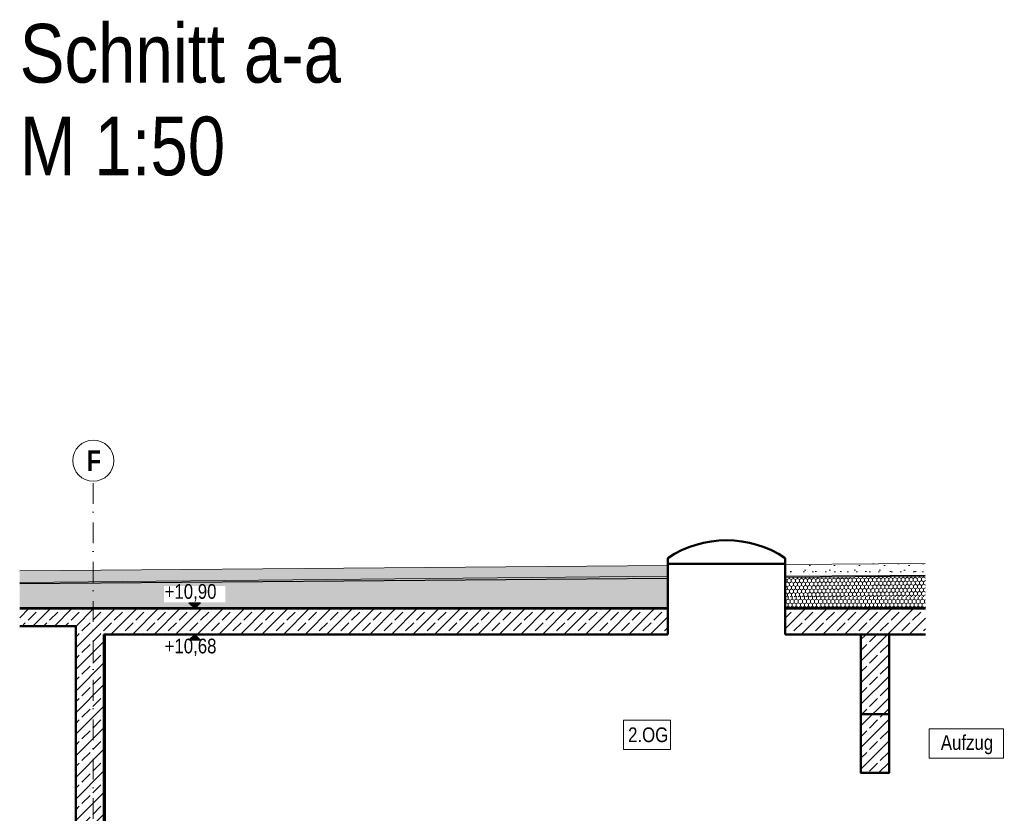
# Model space of a CAD drawing. Header units: metres. Extents: x -58265 to 688021, y -56222 to 35250.
# Tile 45 of 67: x 554291 to 562681, y -45433 to -38673. Entities that reach past the tile are written whole.
import ezdxf

# ---------------------------------------------------------------- set-up
doc = ezdxf.new("R2010")
doc.units = ezdxf.units.M
doc.header["$LTSCALE"] = 0.05
doc.linetypes.add('Strichpunktlinie', pattern=[13405.555248, 7055.555344, -3527.777672, 0, -2822.222233])
doc.linetypes.add('Wipeout_Contour', pattern=[20000, 0, -20000])
for name, color, linetype in [('A_1_Bauteilschraffuren', 7, 'Continuous'), ('A_1_Dächer', 7, 'Continuous'), ('A_1_Schraffuren', 7, 'Continuous'), ('A_1_Wände_Innen_Massiv', 7, 'Continuous'), ('A_4_Bemaßung_50', 7, 'Continuous'), ('A_4_Detail_Inhalt', 7, 'Continuous'), ('A_5_Detail_Bemaßung', 7, 'Continuous'), ('A_5_Detail_Inhalt', 7, 'Continuous')]:
    doc.layers.add(name, color=color, linetype=linetype)
doc.styles.add('ERSTELLTER_STIL_2', font='txt')
doc.styles.add('ERSTELLTER_STIL_4', font='txt')
doc.dimstyles.new('ERSTELLTER_STIL__5', dxfattribs={"dimtxt": 125, "dimasz": 47.5, "dimexe": 0.18, "dimexo": 0.0625, "dimgap": 0, "dimtad": 1, "dimtih": 1, "dimtoh": 1, "dimlfac": 0.001, "dimzin": 0, "dimdsep": 46, "dimtxsty": 'ERSTELLTER_STIL_2', "dimblk": 'ARROWHEAD_6', "dimblk1": 'ARROWHEAD_6', "dimblk2": 'ARROWHEAD_6', "dimcen": 0.09, "dimse1": 1, "dimse2": 1, "dimclrd": 7, "dimclre": 7, "dimclrt": 7, "dimazin": 0, "dimtfac": 1, "dimtdec": 4, "dimtmove": 0, "dimatfit": 3, "dimfxl": 1, "dimtolj": 1, "dimtzin": 0, "dimarcsym": 0})
pattern_1 = [(45, (521223.22, -54588.84), (-91.9239, 91.9239), []), (45, (521177.26, -54542.88), (-91.9239, 91.9239), [97.5, -32.5])]
pattern_2 = [(0, (521223.22, -54588.84), (0, 389.7114), [24.375, -200.625]), (0, (521335.72, -54394), (0, 389.7114), [24.375, -200.625]), (60, (521223.22, -54588.84), (-337.5, 194.8557), [24.375, -200.625]), (60, (521448.22, -54588.84), (-337.5, 194.8557), [24.375, -200.625]), (120, (521247.6, -54588.84), (337.5, 194.8557), [24.375, -200.625]), (120, (521472.6, -54588.84), (337.5, 194.8557), [24.375, -200.625]), (0, (521223.22, -54551.34), (0, 75), [0, -75, 0, -112.5]), (45, (521260.72, -54551.34), (-53.03301, 53.03301), [0, -56.25, 0, -93.75])]
pattern_3 = [(90.57294, (564268.48, -54588.84), (34.639284, 0.34639), [20, -40]), (90.57294, (564250.86, -54559.014), (34.639284, 0.34639), [20, -40]), (150.57294, (564268.28, -54568.84), (17.01966, 30.1717), [20, -40]), (150.57294, (564233.64, -54569.187), (17.01966, 30.1717), [20, -40]), (210.57294, (564268.48, -54588.84), (-17.61963, 29.8253), [20, -40]), (210.57294, (564233.84, -54589.186), (-17.61963, 29.8253), [20, -40])]
pattern_4 = [(90, (564268.48, -54588.84), (-34.64102, 0), [20, -40]), (90, (564251.16, -54558.84), (-34.64102, 0), [20, -40]), (150, (564268.48, -54568.84), (17.32051, 30), [20, -40]), (150, (564233.84, -54568.84), (17.32051, 30), [20, -40]), (210, (564268.48, -54588.84), (-17.32051, 30), [20, -40]), (210, (564233.84, -54588.84), (-17.32051, 30), [20, -40])]

# ---------------------------------------------------------------- blocks, each defined once
blk = doc.blocks.new('*D58', base_point=(521223.2, -54588.8))
at = {"layer": 'A_5_Detail_Bemaßung', "color": 7, "linetype": 'Continuous', "lineweight": 15}
for p, q in [((559008.5, -45772.7), (558958.5, -45822.7)), ((558983.5, -45844.6), (558983.5, -45750.8)), ((558983.5, -45797.7), (561458.5, -45797.7)), ((561433.5, -45822.7), (561483.5, -45772.7)), ((561458.5, -45844.6), (561458.5, -45750.8)), ((561458.5, -45797.7), (561496, -45797.7))]:
    blk.add_line(p, q, dxfattribs=at)
at = {"color": 254, "linetype": 'Wipeout_Contour', "lineweight": 0, "ltscale": 2248330.853515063}
blk.add_wipeout([(560027, -45794), (560415, -45794), (560415, -45626.5), (560027, -45626.5)], dxfattribs=at).dxf.layer = 'A_1_Schraffuren'
at = {"layer": 'A_5_Detail_Bemaßung', "color": 7, "lineweight": 15, "insert": (560048.2, -45803.9), "char_height": 125, "attachment_point": 7, "style": 'ERSTELLTER_STIL_2'}
blk.add_mtext('\\A1;{\\pql;\\fSwis721 Cn BT|b0|i0|c0|p0;\\W1.000000;2,47\\fSwis721 Cn BT|b0|i0|c0|p0;\\W1.000000;\\A1{\\H.66x;\\S5^  ;}}', dxfattribs=at)
blk = doc.blocks.new('ARROWHEAD_6')
at = {"color": 0, "linetype": 'Continuous', "lineweight": 0}
for p, q in [((0, 0), (-1, 0)), ((-0.5, -0.5), (0.5, 0.5))]:
    blk.add_line(p, q, dxfattribs=at)

msp = doc.modelspace()

# ---------------------------------------------------------------- hatches: boundary and pattern name
at = {"layer": 'A_1_Bauteilschraffuren', "linetype": 'Continuous', "lineweight": 13}
for points in [[(554291.048, -43467.241), (554291.048, -43477.241), (559813.48, -43431.797), (559813.48, -43413.567)], [(554291.048, -43688.839), (559813.48, -43688.839), (559813.48, -43683.839), (554291.048, -43683.839)], [(560813.48, -43688.839), (562008.48, -43688.839), (562008.48, -43683.839), (560813.48, -43683.839)]]:
    msp.add_hatch(color=251, dxfattribs=at).paths.add_polyline_path(points)
h = msp.add_hatch(dxfattribs=at)
h.set_pattern_fill('Verband__Sechseck_3_0002', color=251, style=0, pattern_type=2)
h.set_pattern_definition(pattern_3)
h.paths.add_polyline_path([(554291.048, -43588.839), (559813.48, -43588.839), (559813.48, -43431.797), (554291.048, -43477.241)])
h = msp.add_hatch(dxfattribs=at)
h.set_pattern_fill('Verband__Sechseck_3_0002', color=251, style=0, pattern_type=2)
h.set_pattern_definition(pattern_4)
h.paths.add_polyline_path([(554291.048, -43683.839), (559813.48, -43683.839), (559813.48, -43588.839), (554291.048, -43588.839)])
h = msp.add_hatch(dxfattribs=at)
h.set_pattern_fill('Verband__Sechseck_3_0002', color=251, style=0, pattern_type=2)
h.set_pattern_definition(pattern_4)
h.paths.add_polyline_path([(560813.48, -43683.839), (562008.48, -43683.839), (562008.48, -43588.839), (560813.48, -43588.839)])
at = {"layer": 'A_1_Bauteilschraffuren', "linetype": 'Continuous', "lineweight": 15}
h = msp.add_hatch(dxfattribs=at)
h.set_pattern_fill('Beton__Stahlbeton_0002', color=253, style=0, pattern_type=2)
h.set_pattern_definition(pattern_1)
h.paths.add_polyline_path([(554291.048, -43838.839), (554768.48, -43838.839), (554768.48, -43688.839), (554291.048, -43688.839)])
h = msp.add_hatch(dxfattribs=at)
h.set_pattern_fill('Beton__Stahlbeton_0002', color=253, style=0, pattern_type=2)
h.set_pattern_definition(pattern_1)
h.paths.add_polyline_path([(554768.48, -43688.839), (554768.48, -43908.839), (559813.48, -43908.839), (559813.48, -43688.839)])
h = msp.add_hatch(dxfattribs=at)
h.set_pattern_fill('Beton__Stahlbeton_0002', color=253, style=0, pattern_type=2)
h.set_pattern_definition(pattern_1)
h.paths.add_polyline_path([(560813.48, -43908.839), (562008.48, -43908.839), (562008.48, -43688.839), (560813.48, -43688.839)])
h = msp.add_hatch(dxfattribs=at)
h.set_pattern_fill('Beton__Stahlbeton_0002', color=253, style=0, pattern_type=2)
h.set_pattern_definition(pattern_1)
h.paths.add_polyline_path([(555008.48, -43908.839), (554768.48, -43908.839), (554768.48, -54738.839), (555008.48, -54738.839)])
h = msp.add_hatch(dxfattribs=at)
h.set_pattern_fill('Beton__Stahlbeton_0002', color=253, style=0, pattern_type=2)
h.set_pattern_definition(pattern_1)
h.paths.add_polyline_path([(561458.48, -43908.839), (561698.48, -43908.839), (561698.48, -45088.839), (561458.48, -45088.839)])
at = {"layer": 'A_1_Schraffuren', "linetype": 'Continuous', "lineweight": 15}
for points in [[(555782.126, -43688.839), (555832.126, -43638.839), (555732.126, -43638.839)], [(555782.126, -43908.839), (555732.126, -43958.839), (555832.126, -43958.839)]]:
    msp.add_hatch(color=7, dxfattribs=at).paths.add_polyline_path(points)

# ---------------------------------------------------------------- linework, layer by layer
at = {"color": 7, "linetype": 'Continuous', "lineweight": 50}
for p, q in [((554768.48, -43688.839), (554291.048, -43688.839)), ((554768.48, -43838.839), (554291.048, -43838.839)), ((554768.48, -43838.839), (554768.48, -43908.839))]:
    msp.add_line(p, q, dxfattribs=at)
at = {"layer": 'A_1_Dächer', "color": 7, "linetype": 'Continuous', "lineweight": 25}
for p, q in [((559813.48, -43683.839), (554291.048, -43683.839)), ((562008.48, -43683.839), (560813.48, -43683.839))]:
    msp.add_line(p, q, dxfattribs=at)
at = {"layer": 'A_1_Wände_Innen_Massiv', "color": 7, "linetype": 'Continuous', "lineweight": 50}
msp.add_line((554768.48, -43908.839), (554768.48, -47288.839), dxfattribs=at)
at = {"layer": 'A_1_Wände_Innen_Massiv', "color": 7, "linetype": 'Continuous', "lineweight": 50, "flags": 128}
msp.add_lwpolyline([(561458.48, -43908.839), (561458.48, -45088.839), (561698.48, -45088.839), (561698.48, -43908.839)], dxfattribs=at)
at = {"layer": 'A_1_Wände_Innen_Massiv', "color": 7, "linetype": 'Continuous', "lineweight": 15}
for points in [[(559435.43, -44638.839), (559435.43, -44888.839), (559835.78, -44888.839), (559835.78, -44638.839)], [(562041.025, -44713.839), (562041.025, -44963.839), (562674.375, -44963.839), (562674.375, -44713.839)]]:
    msp.add_lwpolyline(points, close=True, dxfattribs=at)
at = {"layer": 'A_4_Bemaßung_50', "color": 7, "linetype": 'Continuous', "lineweight": 15}
for p, q in [((555782.126, -43688.839), (555632.126, -43688.839)), ((555782.126, -43688.839), (555732.126, -43638.839)), ((555732.126, -43638.839), (555832.126, -43638.839)), ((555832.126, -43638.839), (555782.126, -43688.839)), ((555782.126, -43688.839), (555819.626, -43688.839)), ((555782.126, -43908.839), (555632.126, -43908.839)), ((555782.126, -43908.839), (555732.126, -43958.839)), ((555732.126, -43958.839), (555832.126, -43958.839)), ((555782.126, -43908.839), (555819.626, -43908.839)), ((555832.126, -43958.839), (555782.126, -43908.839))]:
    msp.add_line(p, q, dxfattribs=at)
at = {"layer": 'A_4_Detail_Inhalt', "color": 7, "linetype": 'Continuous', "lineweight": 50}
for p, q in [((559813.48, -43688.839), (554768.48, -43688.839)), ((562008.48, -43688.839), (560813.48, -43688.839)), ((559813.48, -43908.839), (555008.48, -43908.839)), ((555008.48, -54738.839), (555008.48, -43908.839)), ((562008.48, -43908.839), (560813.48, -43908.839))]:
    msp.add_line(p, q, dxfattribs=at)
at = {"layer": 'A_4_Detail_Inhalt', "color": 7, "linetype": 'Continuous', "lineweight": 25}
msp.add_line((555018.48, -43908.839), (555018.48, -54603.839), dxfattribs=at)
at = {"layer": 'A_4_Detail_Inhalt', "color": 7, "linetype": 'Continuous', "lineweight": 50, "flags": 128}
msp.add_lwpolyline([(561458.48, -44588.839), (561698.48, -44588.839)], dxfattribs=at)
at = {"layer": 'A_4_Detail_Inhalt', "color": 7, "linetype": 'Continuous', "lineweight": 50}
msp.add_arc((560313.48, -44007.171), 900, 56.2510114, 123.7489886, dxfattribs=at)
at = {"layer": 'A_5_Detail_Inhalt', "color": 7, "linetype": 'Continuous', "lineweight": 15}
msp.add_circle((554918.48, -42428.918), 175, dxfattribs=at)

# ---------------------------------------------------------------- texts
at = {"layer": 'A_1_Wände_Innen_Massiv', "color": 7, "linetype": 'Continuous', "lineweight": 25, "insert": (554291.048, -40005.367), "char_height": 500, "attachment_point": 7, "line_spacing_factor": 0.947655, "style": 'ERSTELLTER_STIL_2'}
msp.add_mtext('\\A1;{\\pql;\\fSwis721 Cn BT|b0|i0|c0|p0;\\W1.000000;Schnitt a-a\\P\\pql;\\fSwis721 Cn BT|b0|i0|c0|p0;\\W1.000000;M 1:50}', dxfattribs=at)
at = {"layer": 'A_1_Wände_Innen_Massiv', "color": 7, "linetype": 'Continuous', "lineweight": 25, "char_height": 125, "attachment_point": 7, "style": 'ERSTELLTER_STIL_2'}
for s, insert in [('\\A1;{\\pql;\\fSwis721 Cn BT|b0|i0|c0|p0;\\W1.000000;2\\fSwis721 Cn BT|b0|i0|c0|p0;\\W1.000000;.OG}', (559475.041, -44828.549)), ('\\A1;{\\pql;\\fSwis721 Cn BT|b0|i0|c0|p0;\\W1.000000;Aufzug}', (562140.008, -44930.324))]:
    msp.add_mtext(s, dxfattribs=dict(at, insert=insert))
at = {"layer": 'A_4_Bemaßung_50', "color": 7, "lineweight": 20, "insert": (555525.859, -44093.839), "char_height": 125, "attachment_point": 7, "style": 'ERSTELLTER_STIL_2'}
msp.add_mtext('\\A1;{\\pql;\\fSwis721 Cn BT|b0|i0|c0|p0;\\W1.000000;+10,68}', dxfattribs=at)
at = {"layer": 'A_5_Detail_Inhalt', "color": 7, "linetype": 'Continuous', "lineweight": 20, "insert": (554861.457, -42340.962), "char_height": 175, "attachment_point": 1, "style": 'ERSTELLTER_STIL_4'}
msp.add_mtext('\\A1;{\\pql;\\fSwis721 Cn BT|b1|i0|c0|p0;\\W1.000000;F}', dxfattribs=at)

# ---------------------------------------------------------------- wipeouts: each hides what was drawn before it
at = {"color": 254, "linetype": 'Wipeout_Contour', "lineweight": 0, "ltscale": 2252326.61857871}
msp.add_wipeout([(560813.48, -43413.567), (562006.134, -43403.753), (562006.134, -43303.748), (560813.48, -43313.562)], dxfattribs=at).dxf.layer = 'A_1_Bauteilschraffuren'

# ---------------------------------------------------------------- next in the draw order: hatches: boundary and pattern name
at = {"layer": 'A_1_Bauteilschraffuren', "linetype": 'Continuous', "lineweight": 13}
h = msp.add_hatch(dxfattribs=at)
h.set_pattern_fill('Erde_1_0002', color=251, style=0, pattern_type=2)
h.set_pattern_definition(pattern_2)
h.paths.add_polyline_path([(560813.48, -43413.567), (562006.134, -43403.753), (562006.134, -43303.748), (560813.48, -43313.562)])
msp.add_hatch(color=251, dxfattribs=at).paths.add_polyline_path([(560813.48, -43423.568), (562008.48, -43413.734), (562008.48, -43403.734), (560813.48, -43413.567)])
h = msp.add_hatch(dxfattribs=at)
h.set_pattern_fill('Verband__Sechseck_3_0002', color=251, style=0, pattern_type=2)
h.set_pattern_definition(pattern_3)
h.paths.add_polyline_path([(560813.48, -43588.839), (562008.48, -43588.839), (562008.48, -43413.734), (560813.48, -43423.568)])

# ---------------------------------------------------------------- next in the draw order: linework, layer by layer
at = {"layer": 'A_1_Dächer', "color": 7, "linetype": 'Continuous', "lineweight": 15}
msp.add_line((562006.134, -43403.753), (560813.48, -43413.567), dxfattribs=at)
at = {"layer": 'A_4_Detail_Inhalt', "color": 7, "linetype": 'Continuous', "lineweight": 50}
msp.add_line((560813.48, -43908.839), (560813.48, -43258.839), dxfattribs=at)
at = {"layer": 'A_4_Detail_Inhalt', "color": 7, "linetype": 'Continuous', "lineweight": 15}
msp.add_line((562005.311, -43303.755), (560813.48, -43313.562), dxfattribs=at)
at = {"layer": 'A_4_Detail_Inhalt', "color": 7, "linetype": 'Continuous', "lineweight": 25}
msp.add_line((562006.216, -43413.753), (560813.48, -43423.568), dxfattribs=at)

# ---------------------------------------------------------------- next in the draw order: dimensions: what is measured, and where the dimension line sits
at = {"layer": 'A_5_Detail_Bemaßung', "color": 7, "linetype": 'Continuous', "lineweight": 15}
dim = msp.add_linear_dim(base=(561458.480074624, -45797.705834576), p1=(558983.480074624, -46380.839404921), p2=(561458.480074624, -45039.156404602), dimstyle='ERSTELLTER_STIL__5', dxfattribs=at)
dim.commit()
dim.dimension.update_dxf_attribs({"geometry": '*D58', "text_midpoint": (560378.349202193, -45710.205834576), "dimtype": 160})

# ---------------------------------------------------------------- next in the draw order: wipeouts: each hides what was drawn before it
at = {"color": 254, "linetype": 'Wipeout_Contour', "lineweight": 0, "ltscale": 2234959.287847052}
msp.add_wipeout([(554291.048, -43467.241), (559813.48, -43413.567), (559813.48, -43321.792), (554291.048, -43367.236)], dxfattribs=at).dxf.layer = 'A_1_Bauteilschraffuren'

# ---------------------------------------------------------------- next in the draw order: hatches: boundary and pattern name
at = {"layer": 'A_1_Bauteilschraffuren', "linetype": 'Continuous', "lineweight": 13}
h = msp.add_hatch(dxfattribs=at)
h.set_pattern_fill('Erde_1_0002', color=251, style=0, pattern_type=2)
h.set_pattern_definition(pattern_2)
h.paths.add_polyline_path([(554291.048, -43467.241), (559813.48, -43413.567), (559813.48, -43321.792), (554291.048, -43367.236)])

# ---------------------------------------------------------------- next in the draw order: linework, layer by layer
at = {"layer": 'A_1_Dächer', "color": 7, "linetype": 'Continuous', "lineweight": 15}
msp.add_line((559813.48, -43413.567), (554291.048, -43467.241), dxfattribs=at)
at = {"layer": 'A_4_Detail_Inhalt', "color": 7, "linetype": 'Continuous', "lineweight": 50}
for p, q in [((559813.48, -43908.839), (559813.48, -43258.839)), ((559813.48, -43308.839), (560813.48, -43308.839))]:
    msp.add_line(p, q, dxfattribs=at)
at = {"layer": 'A_4_Detail_Inhalt', "color": 7, "linetype": 'Continuous', "lineweight": 15}
msp.add_line((559813.48, -43321.792), (554291.048, -43367.236), dxfattribs=at)
at = {"layer": 'A_4_Detail_Inhalt', "color": 7, "linetype": 'Continuous', "lineweight": 25}
msp.add_line((559813.48, -43431.797), (554291.048, -43477.241), dxfattribs=at)
at = {"layer": 'A_5_Detail_Inhalt', "color": 7, "linetype": 'Strichpunktlinie', "lineweight": 15, "ltscale": 0.5}
msp.add_line((554918.48, -55872.002), (554918.48, -42603.918), dxfattribs=at)

# ---------------------------------------------------------------- next in the draw order: wipeouts: each hides what was drawn before it
at = {"color": 254, "linetype": 'Wipeout_Contour', "lineweight": 0, "ltscale": 2229948.168861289}
msp.add_wipeout([(555519.609, -43635.089), (556044.642, -43635.089), (556044.642, -43497.589), (555519.609, -43497.589)], dxfattribs=at).dxf.layer = 'A_1_Schraffuren'

# ---------------------------------------------------------------- next in the draw order: texts
at = {"layer": 'A_4_Bemaßung_50', "color": 7, "lineweight": 20, "insert": (555525.859, -43628.839), "char_height": 125, "attachment_point": 7, "style": 'ERSTELLTER_STIL_2'}
msp.add_mtext('\\A1;{\\pql;\\fSwis721 Cn BT|b0|i0|c0|p0;\\W1.000000;+10,90}', dxfattribs=at)

doc.saveas('drawing.dxf')
